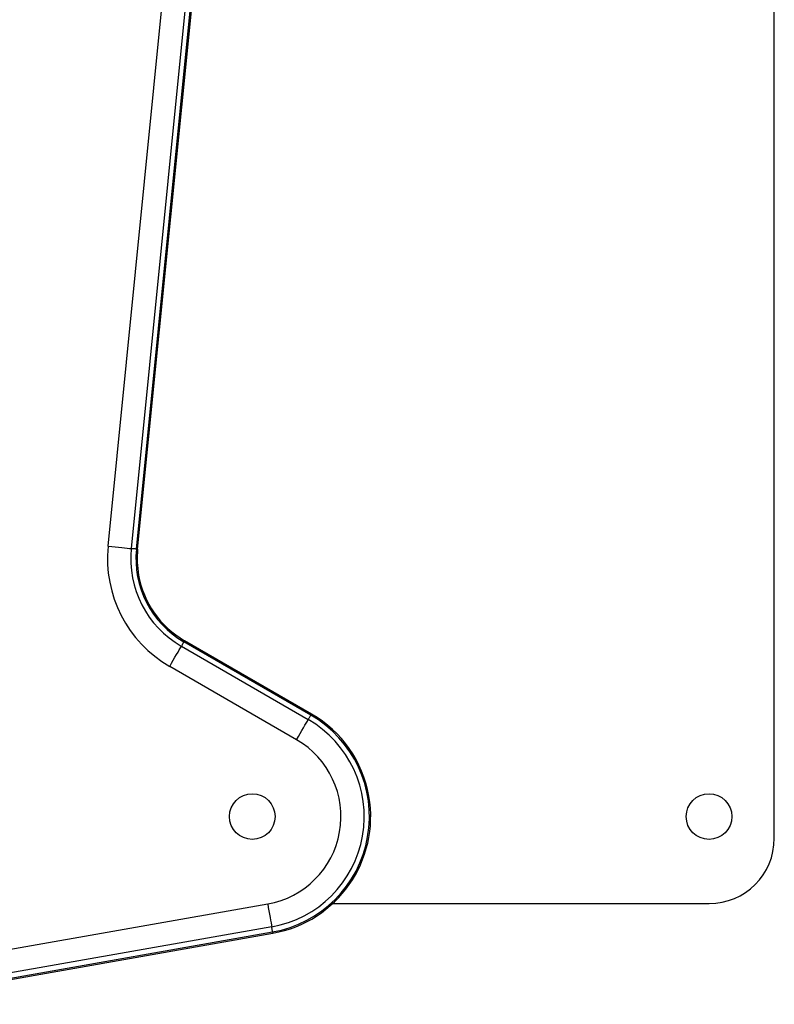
# Model space of a CAD drawing. Extents: x 3037 to 3873, y 2801 to 3315.
# Tile 5 of 6: x 3700 to 3873, y 2934 to 3161. Entities that reach past the tile are written whole.
import ezdxf

# ---------------------------------------------------------------- set-up
doc = ezdxf.new("R2010")
doc.units = 0
doc.header["$LTSCALE"] = 5
doc.layers.get('0').update_dxf_attribs({"linetype": 'CONTINUOUS'})

msp = doc.modelspace()

# ---------------------------------------------------------------- linework, layer by layer
at = {"color": 7, "linetype": 'CONTINUOUS'}
for p, q in [((3873.06, 2972.55), (3873.06, 3202.55)), ((3719.91, 3039.68), (3735.15, 3192.18)), ((3740.48, 3191.65), (3725.24, 3039.15)), ((3726.42, 3039.03), (3741.66, 3191.53)), ((3726.71, 3039), (3741.94, 3191.51)), ((3736.76, 3016.7), (3765.94, 2999.85)), ((3766.53, 3000.88), (3737.35, 3017.72)), ((3766.67, 3001.12), (3737.49, 3017.97)), ((3763.26, 2995.21), (3734.08, 3012.06)), ((3655.65, 2939.67), (3756.6, 2957.47)), ((3771.52, 2957.55), (3858.06, 2957.55)), ((3757.53, 2952.2), (3656.58, 2934.4)), ((3669.11, 2935.41), (3757.74, 2951.03)), ((3669.16, 2935.12), (3757.79, 2950.75))]:
    msp.add_line(p, q, dxfattribs=at)
at = {"color": 7, "linetype": 'CONTINUOUS', "flags": 128}
for points in [[(3719.91, 3039.68), (3720.74, 3039.6), (3721.54, 3039.52), (3722.31, 3039.44), (3723.04, 3039.37), (3723.71, 3039.3), (3724.31, 3039.24), (3724.82, 3039.19), (3725.24, 3039.15)], [(3726.42, 3039.03), (3726.28, 3039.04), (3726.13, 3039.06), (3725.99, 3039.07), (3725.84, 3039.09), (3725.69, 3039.1), (3725.54, 3039.12), (3725.39, 3039.13), (3725.24, 3039.15)], [(3726.42, 3039.03), (3726.65, 3039.01), (3726.71, 3039)], [(3734.08, 3012.06), (3734.49, 3012.77), (3734.9, 3013.47), (3735.28, 3014.15), (3735.65, 3014.78), (3735.99, 3015.36), (3736.29, 3015.88), (3736.54, 3016.33), (3736.76, 3016.7)], [(3737.35, 3017.72), (3737.28, 3017.6), (3737.2, 3017.47), (3737.13, 3017.34), (3737.06, 3017.22), (3736.98, 3017.09), (3736.91, 3016.96), (3736.83, 3016.83), (3736.76, 3016.7)], [(3737.35, 3017.72), (3737.47, 3017.92), (3737.49, 3017.97)], [(3766.53, 3000.88), (3766.46, 3000.75), (3766.38, 3000.62), (3766.31, 3000.5), (3766.24, 3000.37), (3766.16, 3000.24), (3766.09, 3000.11), (3766.01, 2999.98), (3765.94, 2999.85)], [(3766.53, 3000.88), (3766.64, 3001.08), (3766.67, 3001.12)], [(3763.26, 2995.21), (3763.67, 2995.93), (3764.07, 2996.63), (3764.46, 2997.3), (3764.83, 2997.93), (3765.17, 2998.52), (3765.47, 2999.04), (3765.72, 2999.48), (3765.94, 2999.85)], [(3756.6, 2957.47), (3756.75, 2956.66), (3756.89, 2955.87), (3757.02, 2955.1), (3757.15, 2954.38), (3757.27, 2953.72), (3757.37, 2953.13), (3757.46, 2952.62), (3757.53, 2952.2)], [(3757.74, 2951.03), (3757.71, 2951.18), (3757.69, 2951.32), (3757.66, 2951.46), (3757.64, 2951.61), (3757.61, 2951.76), (3757.59, 2951.9), (3757.56, 2952.05), (3757.53, 2952.2)], [(3757.74, 2951.03), (3757.78, 2950.8), (3757.79, 2950.75)]]:
    msp.add_lwpolyline(points, dxfattribs=at)
at = {"color": 7, "linetype": 'CONTINUOUS'}
for centre in [(3753.06, 2977.55), (3858.06, 2977.55)]:
    msp.add_circle(centre, 5.25, dxfattribs=at)
for centre, radius, start, end in [((3748.38, 3036.84), 28.61, 174.2955, 240), ((3748.38, 3036.84), 23.26, 174.2955, 240), ((3748.38, 3036.84), 22.07, 174.2955, 240), ((3748.38, 3036.84), 21.78, 174.2955, 190), ((3748.38, 3036.84), 21.78, 190, 240), ((3753.06, 2977.55), 26.93, 280, 60), ((3753.06, 2977.55), 27.22, 10, 60), ((3753.06, 2977.55), 25.74, 280, 60), ((3753.06, 2977.55), 20.39, 280, 60), ((3753.06, 2977.55), 27.22, 280, 10), ((3858.06, 2972.55), 15, 270, 0)]:
    msp.add_arc(centre, radius, start, end, dxfattribs=at)

doc.saveas('drawing.dxf')
